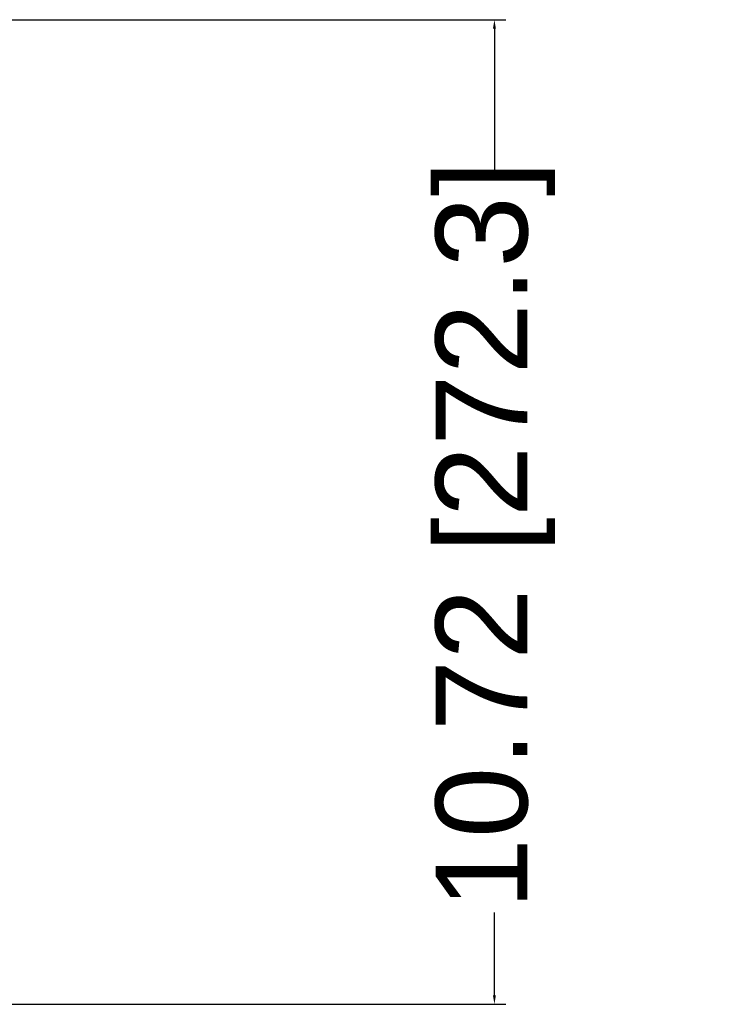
# Model space of a CAD drawing. Header units: inches. Extents: x 2.9 to 75, y -2.3 to 43.7.
# Tile 135 of 155: x 67.5 to 75, y 10.1 to 20.8. Entities that reach past the tile are written whole.
import ezdxf

# ---------------------------------------------------------------- set-up
doc = ezdxf.new("R2010")
doc.units = ezdxf.units.IN
doc.header["$MEASUREMENT"] = 0
doc.layers.add('Dimensions(ROSSANSI)', color=7, linetype='Continuous', lineweight=25)
doc.styles.add('DEFAULT-ROSSANSI', font='arial.ttf')
doc.dimstyles.new('DEFAULT-ROSSANSI', dxfattribs={"dimtxt": 1, "dimasz": 0.098425, "dimexe": 0.125, "dimexo": 0.0625, "dimgap": 0.031496, "dimtad": 0, "dimtih": 1, "dimtoh": 1, "dimrnd": 1e-08, "dimzin": 0, "dimdsep": 46, "dimtxsty": 'DEFAULT-ROSSANSI', "dimcen": 0.09, "dimdle": 0.393701, "dimclrd": 7, "dimclre": 7, "dimclrt": 179, "dimadec": 0, "dimazin": 0, "dimtfac": 1, "dimtofl": 0, "dimtmove": 0, "dimatfit": 3, "dimfxl": 1, "dimtolj": 1, "dimtzin": 0, "dimlwd": 25, "dimlwe": 25, "dimarcsym": 0})

# ---------------------------------------------------------------- blocks, each defined once
blk = doc.blocks.new('*D5')
at = {"layer": 'Defpoints', "color": 0}
for p in [(67.102, 20.804), (67.102, 10.082), (72.693, 10.082)]:
    blk.add_point(p, dxfattribs=at)
at = {"layer": 'Dimensions(ROSSANSI)', "color": 7, "lineweight": 25}
for p, q in [((67.165, 20.804), (72.818, 20.804)), ((72.693, 20.706), (72.693, 19.06)), ((72.693, 10.18), (72.693, 11.083)), ((67.165, 10.082), (72.818, 10.082))]:
    blk.add_line(p, q, dxfattribs=at)
at = {"layer": 'Dimensions(ROSSANSI)', "color": 7}
for points in [[(72.677, 20.706), (72.709, 20.706), (72.693, 20.804)], [(72.677, 10.18), (72.709, 10.18), (72.693, 10.082)]]:
    blk.add_solid(points, dxfattribs=at)
at = {"layer": 'Dimensions(ROSSANSI)', "color": 179, "lineweight": 25, "insert": (72.052, 11.115), "char_height": 1, "attachment_point": 1, "rotation": 90, "style": 'DEFAULT-ROSSANSI'}
blk.add_mtext('\\A1;10.72 [272.3]', dxfattribs=at)

msp = doc.modelspace()

# ---------------------------------------------------------------- dimensions: what is measured, and where the dimension line sits
at = {"layer": 'Dimensions(ROSSANSI)', "color": 7, "lineweight": 25}
dim = msp.add_linear_dim(base=(72.693, 10.082), p1=(67.102, 20.804), p2=(67.102, 10.082), angle=90, dimstyle='DEFAULT-ROSSANSI', override={"dimtih": 0, "dimtoh": 0, "dimdec": 2, "dimtp": 0, "dimtm": 0, "dimtdec": 2, "dimatfit": 1}, dxfattribs=at)
dim.commit()
dim.dimension.update_dxf_attribs({"geometry": '*D5', "text_midpoint": (72.693, 15.072), "dimtype": 160})

doc.saveas('drawing.dxf')
